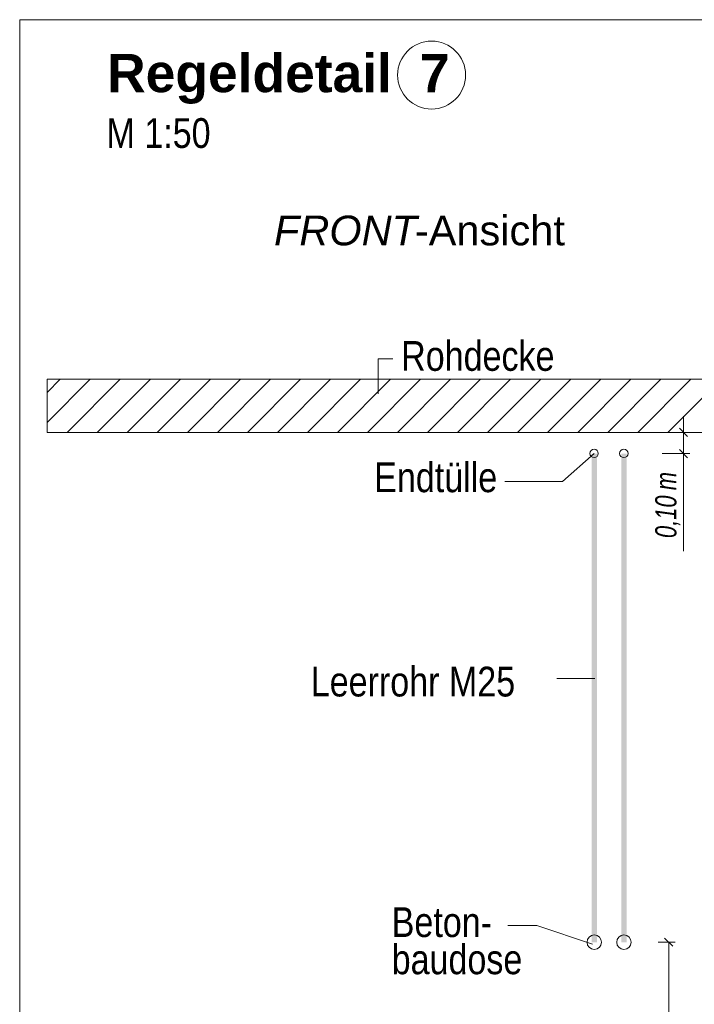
# Model space of a CAD drawing. Extents: x -620 to 300, y 62 to 1112.
# Tile 100 of 256: x 121 to 153, y 626 to 672. Entities that reach past the tile are written whole.
import ezdxf
from ezdxf.lldxf.tags import DXFTag

# ---------------------------------------------------------------- set-up
doc = ezdxf.new("R2010")
doc.units = 0
doc.layers.get('0').update_dxf_attribs({"lineweight": 13})
for name, color, linetype, lineweight, true_color in [('E_Aussparung Bemaßung-A06G9SFQ8I', 5, 'Continuous', 9, 0x0000ff), ('E_Betonbaudose', 1, 'Continuous', 13, 0xff0000), ('E_Detail_Beschriftung', 7, 'Continuous', 13, 0x009900), ('E_Detail_Wandschraffur', 7, 'Continuous', 5, 0xc0c0c0), ('E_Leerrohr Beschriftung', 1, 'Continuous', 9, 0xff0000)]:
    doc.layers.add(name, color=color, linetype=linetype, lineweight=lineweight, true_color=true_color)
doc.layers.add('E_Detail_Linie_Text_Bem', color=7, linetype='Continuous', lineweight=13)
doc.styles.get("Standard").update_dxf_attribs({"font": 'ARIALN.TTF'})
tags = doc.linetypes.add('fein_strichliert', pattern=[4, 1, -2, 1]).pattern_tags.tags
tags[8:9] = [DXFTag(74, 4), DXFTag(75, 0), DXFTag(340, '0'), DXFTag(46, 0.0), DXFTag(50, 0.0), DXFTag(44, 0.0), DXFTag(45, 0.0)]
tags[6:7] = [DXFTag(74, 4), DXFTag(75, 0), DXFTag(340, '0'), DXFTag(46, 0.0), DXFTag(50, 0.0), DXFTag(44, 0.0), DXFTag(45, 0.0)]
tags[4:5] = [DXFTag(74, 4), DXFTag(75, 0), DXFTag(340, '0'), DXFTag(46, 0.0), DXFTag(50, 0.0), DXFTag(44, 0.0), DXFTag(45, 0.0)]
tags = doc.linetypes.add('fein_strichliert-A06G9SFU8I', pattern=[4, 1, -2, 1]).pattern_tags.tags
tags[8:9] = [DXFTag(74, 4), DXFTag(75, 0), DXFTag(340, '0'), DXFTag(46, 0.0), DXFTag(50, 0.0), DXFTag(44, 0.0), DXFTag(45, 0.0)]
tags[6:7] = [DXFTag(74, 4), DXFTag(75, 0), DXFTag(340, '0'), DXFTag(46, 0.0), DXFTag(50, 0.0), DXFTag(44, 0.0), DXFTag(45, 0.0)]
tags[4:5] = [DXFTag(74, 4), DXFTag(75, 0), DXFTag(340, '0'), DXFTag(46, 0.0), DXFTag(50, 0.0), DXFTag(44, 0.0), DXFTag(45, 0.0)]

# ---------------------------------------------------------------- blocks, each defined once
blk = doc.blocks.new('Referenz-A06G9SFX8I')
at = {"layer": 'E_Aussparung Bemaßung-A06G9SFQ8I', "linetype": 'Continuous', "ltscale": 0.13}
for p, q in [((152.496, 653.777), (152.496, 647.422)), ((152.305, 653.204), (152.687, 652.822)), ((152.796, 653.013), (151.496, 653.013)), ((152.305, 652.204), (152.687, 651.822)), ((152.796, 652.013), (151.496, 652.013)), ((152.096, 629.013), (151.296, 629.013)), ((151.987, 628.822), (151.605, 629.204)), ((151.796, 629.013), (151.796, 615.013))]:
    blk.add_line(p, q, dxfattribs=at)
at = {"layer": 'E_Betonbaudose', "linetype": 'Continuous', "ltscale": 0.13}
for centre, radius in [((148.282, 652.023), 0.2), ((149.682, 652.023), 0.2), ((148.291, 629.013), 0.34), ((149.691, 629.013), 0.34)]:
    blk.add_circle(centre, radius, dxfattribs=at)
at = {"layer": 'E_Detail_Linie_Text_Bem', "linetype": 'fein_strichliert-A06G9SFU8I', "ltscale": 0.65}
for p, q in [((184, 672.44), (121.231, 672.44)), ((121.231, 672.44), (121.231, 611.123))]:
    blk.add_line(p, q, dxfattribs=at)
at = {"layer": 'E_Detail_Linie_Text_Bem', "color": 0, "linetype": 'Continuous', "ltscale": 0.13}
for p, q in [((138.121, 654.833), (138.121, 656.481)), ((138.121, 656.481), (138.808, 656.481)), ((146.794, 650.705), (148.282, 652.023)), ((146.794, 650.705), (144.073, 650.705)), ((146.526, 641.427), (148.311, 641.427)), ((145.59, 629.793), (144.221, 629.793)), ((145.59, 629.793), (148.201, 628.92))]:
    blk.add_line(p, q, dxfattribs=at)
at = {"layer": 'E_Detail_Linie_Text_Bem', "linetype": 'Continuous', "ltscale": 0.13}
for p, q in [((173.847, 655.513), (122.52, 655.513)), ((122.52, 655.513), (122.52, 653.013)), ((122.52, 653.013), (132.912, 653.013)), ((122.52, 653.013), (171.347, 653.013)), ((132.912, 653.013), (173.847, 653.013))]:
    blk.add_line(p, q, dxfattribs=at)
for points in [[(148.416, 652.014), (148.416, 629.013), (148.166, 652.012), (148.166, 629.013)], [(149.816, 652.014), (149.816, 629.013), (149.566, 652.012), (149.566, 629.013)]]:
    blk.add_solid(points, dxfattribs=at)
at = {"layer": 'E_Detail_Wandschraffur', "linetype": 'fein_strichliert', "ltscale": 0.13}
for p, q in [((122.52, 653.478), (124.555, 655.513)), ((124.884, 653.013), (127.384, 655.513)), ((127.712, 653.013), (130.212, 655.513)), ((130.541, 653.013), (133.041, 655.513)), ((133.369, 653.013), (135.869, 655.513)), ((136.198, 653.013), (138.698, 655.513)), ((139.026, 653.013), (141.526, 655.513)), ((141.854, 653.013), (144.354, 655.513)), ((144.683, 653.013), (147.183, 655.513)), ((147.511, 653.013), (150.011, 655.513)), ((150.34, 653.013), (152.84, 655.513))]:
    blk.add_line(p, q, dxfattribs=at)
at = {"layer": 'E_Detail_Wandschraffur', "linetype": 'ByBlock', "ltscale": 0.13}
for p, q in [((122.52, 654.892), (123.141, 655.513)), ((123.47, 653.013), (125.97, 655.513)), ((126.298, 653.013), (128.798, 655.513)), ((129.127, 653.013), (131.627, 655.513)), ((131.955, 653.013), (134.455, 655.513)), ((134.783, 653.013), (137.283, 655.513)), ((137.612, 653.013), (140.112, 655.513)), ((140.44, 653.013), (142.94, 655.513)), ((143.269, 653.013), (145.769, 655.513)), ((146.097, 653.013), (148.597, 655.513)), ((148.926, 653.013), (151.426, 655.513)), ((151.754, 653.013), (154.254, 655.513))]:
    blk.add_line(p, q, dxfattribs=at)
at = {"layer": 'E_Leerrohr Beschriftung', "linetype": 'Continuous', "ltscale": 0.13}
blk.add_circle((140.629, 669.833), 1.6, dxfattribs=at)
at = {"layer": 'E_Aussparung Bemaßung-A06G9SFQ8I', "linetype": 'Continuous', "ltscale": 0.13, "char_height": 1, "attachment_point": 1, "rotation": 90}
for s, insert in [('{\\W0.9;\\fArial Narrow|b0|i1;m}', (151.163, 650.29)), ('{\\W0.9;\\fArial Narrow|b0|i1;0,10 }', (151.163, 648.038))]:
    blk.add_mtext(s, dxfattribs=dict(at, insert=insert))
at = {"layer": 'E_Detail_Beschriftung', "color": 1, "linetype": 'Continuous', "lineweight": 35, "ltscale": 0.35, "true_color": 0xff0000, "char_height": 1.8, "attachment_point": 1}
for s, insert in [('{\\fArial|b1|i0;Regeldetail}', (125.348, 670.828)), ('{\\fArial|b1|i0;7}', (140.077, 670.828))]:
    blk.add_mtext(s, dxfattribs=dict(at, insert=insert))
at = {"layer": 'E_Detail_Beschriftung', "linetype": 'Continuous', "ltscale": 0.13, "char_height": 1.4, "attachment_point": 1}
for s, insert in [('{\\fArial Narrow;M 1:50}', (125.318, 667.804)), ('{\\fArial Narrow;Rohdecke}', (139.198, 657.311)), ('{\\fArial Narrow;Endtülle}', (137.926, 651.599)), ('{\\fArial Narrow;Leerrohr M25}', (134.94, 641.982)), ('{\\fArial Narrow;Beton-}', (138.751, 630.658)), ('{\\fArial Narrow;baudose}', (138.751, 628.908))]:
    blk.add_mtext(s, dxfattribs=dict(at, insert=insert))
at = {"layer": 'E_Detail_Beschriftung', "linetype": 'Continuous', "lineweight": -2, "ltscale": 0.25, "char_height": 1.4, "attachment_point": 1}
for s, insert in [('{\\fArial;-Ansicht}', (139.844, 663.218)), ('{\\fArial|b0|i1;FRONT}', (133.208, 663.218))]:
    blk.add_mtext(s, dxfattribs=dict(at, insert=insert))

msp = doc.modelspace()

# ---------------------------------------------------------------- block references
at = {"color": 8, "lineweight": 25, "ltscale": 0.25, "true_color": 0x808080}
msp.add_blockref('Referenz-A06G9SFX8I', (0, 0), dxfattribs=at)

doc.saveas('drawing.dxf')
